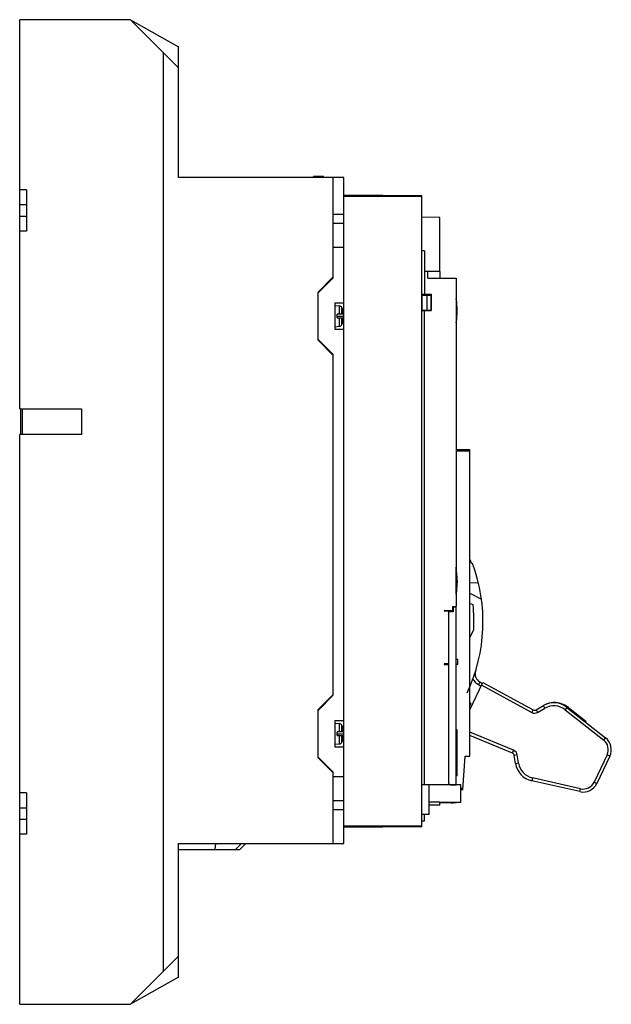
# Model space of a CAD drawing. Header units: millimetres. Extents: x 43 to 239, y 32 to 358.
import ezdxf

# ---------------------------------------------------------------- set-up
doc = ezdxf.new("R2010")
doc.units = ezdxf.units.MM
doc.header["$LTSCALE"] = 25.349531
doc.layers.get('0').update_dxf_attribs({"linetype": 'CONTINUOUS'})
doc.layers.add('INTFCLR_83112', color=7, linetype='CONTINUOUS')
doc.layers.add('INTFCLR_87', color=7, linetype='CONTINUOUS')

msp = doc.modelspace()

# ---------------------------------------------------------------- linework, layer by layer
at = {"color": 7, "linetype": 'Continuous'}
for p, q in [((43.2, 229.13), (43.2, 358.18)), ((79.9, 358.18), (43.2, 358.18)), ((79.9, 358.18), (95.9, 342.18)), ((79.9, 358.18), (95.9, 349.18)), ((90.93, 42.69), (90.93, 347.15)), ((95.9, 305.88), (95.9, 349.18)), ((150.7, 305.88), (95.9, 305.88)), ((140.6, 305.88), (140.6, 306.19)), ((144, 306.19), (140.6, 306.19)), ((144, 305.88), (144, 306.19)), ((147.2, 272.63), (147.2, 305.88)), ((150.7, 84.98), (150.7, 305.88)), ((45.4, 301.73), (43.2, 301.73)), ((45.4, 301.73), (45.4, 288.03)), ((150.7, 300.12), (176.5, 299.9)), ((176.5, 299.58), (150.7, 299.58)), ((176.5, 90.49), (176.5, 299.9)), ((45.4, 296.73), (43.2, 296.73)), ((43.2, 293.03), (45.4, 293.03)), ((147.2, 293.73), (150.7, 293.73)), ((182.5, 292.63), (176.5, 292.68)), ((182.5, 274.71), (182.5, 292.63)), ((45.4, 288.03), (43.2, 288.03)), ((150.7, 290.6), (147.2, 290.6)), ((150.7, 282.63), (147.2, 282.63)), ((177.49, 281.5), (176.5, 281.5)), ((177.49, 281.5), (177.49, 267.2)), ((182.5, 274.71), (177.49, 274.71)), ((178.49, 272.5), (178.49, 274.71)), ((182.49, 274.71), (182.49, 272.5)), ((142.2, 267.87), (147.2, 272.87)), ((142.2, 267.63), (147.2, 272.63)), ((178.49, 272.5), (187.89, 272.5)), ((187.89, 272.5), (187.89, 163.61)), ((142.2, 251.87), (142.2, 267.87)), ((176.49, 267.2), (179.69, 267.2)), ((176.69, 261.85), (176.69, 266.85)), ((176.69, 266.85), (179.61, 266.85)), ((178.37, 261.85), (178.37, 266.85)), ((179.61, 261.85), (179.61, 266.85)), ((179.69, 267.2), (179.69, 261.7)), ((187.99, 265.66), (187.99, 257.65)), ((147.7, 264.23), (147.7, 255.53)), ((147.7, 264.23), (150.7, 264.23)), ((147.7, 263.38), (149.25, 263.25)), ((149.25, 260.48), (149.25, 263.25)), ((150.06, 260.48), (150.06, 262.71)), ((150.37, 261.89), (150.34, 261.89)), ((176.49, 261.7), (179.69, 261.7)), ((176.69, 261.85), (179.61, 261.85)), ((177.49, 104.39), (177.49, 261.7)), ((148.5, 259.28), (148.5, 260.48)), ((150.5, 260.48), (148.5, 260.48)), ((148.5, 259.28), (150.5, 259.28)), ((149.25, 256.52), (149.25, 259.28)), ((150.06, 257.06), (150.06, 259.28)), ((150.5, 260.48), (150.5, 260.68)), ((150.5, 259.08), (150.5, 259.28)), ((147.7, 256.38), (149.25, 256.52)), ((147.7, 255.53), (150.7, 255.53)), ((150.35, 257.88), (150.37, 257.88)), ((147.2, 247.13), (142.2, 252.13)), ((147.2, 246.87), (142.2, 251.87)), ((147.2, 134.13), (147.2, 247.13)), ((43.2, 229.13), (63.7, 229.13)), ((43.6, 220.63), (43.6, 229.13)), ((44, 229.13), (44, 220.63)), ((63.7, 229.13), (63.7, 220.63)), ((43.2, 31.65), (43.2, 220.63)), ((63.7, 220.63), (43.2, 220.63)), ((187.88, 215.65), (192.5, 215.61)), ((192.5, 113.98), (192.5, 215.61)), ((192.5, 215.09), (187.89, 215.09)), ((187.95, 176.66), (187.89, 176.66)), ((188.25, 172.16), (187.95, 176.66)), ((187.95, 167.66), (187.95, 176.66)), ((192.5, 179.14), (192.95, 178.04)), ((192.95, 178.04), (193.31, 177.87)), ((188.25, 172.16), (187.95, 167.66)), ((195.31, 171.36), (192.5, 171.4)), ((187.95, 167.66), (187.89, 167.66)), ((192.5, 167.95), (196.32, 166.05)), ((186.69, 163.61), (187.89, 163.61)), ((186.69, 163.61), (186.69, 162.19)), ((187.99, 163.31), (186.99, 163.31)), ((186.99, 163.31), (186.99, 161.81)), ((187.99, 104.39), (187.99, 163.31)), ((193.54, 164.08), (192.5, 164.6)), ((186.69, 162.19), (183.99, 162.19)), ((183.99, 162.19), (183.99, 161.98)), ((185.49, 161.98), (183.99, 161.98)), ((185.49, 104.91), (185.49, 161.98)), ((186.99, 161.81), (185.49, 161.81)), ((192.5, 153.23), (193.78, 155.93)), ((192.5, 154.1), (192.83, 153.94)), ((185.49, 144.53), (183.99, 144.53)), ((183.99, 144.53), (183.99, 144.34)), ((183.99, 144.34), (185.49, 144.34)), ((188.49, 146.04), (187.99, 146.04)), ((188.49, 144.34), (187.99, 144.34)), ((188.49, 144.34), (188.49, 146.04)), ((192.5, 129.32), (196.83, 138.41)), ((195.8, 138.56), (195.33, 137.68)), ((195.33, 137.68), (196.25, 137.19)), ((195.8, 138.56), (196.68, 138.09)), ((196.4, 137.5), (212.99, 128.44)), ((196.83, 138.41), (213.47, 129.32)), ((142.2, 129.38), (147.2, 134.38)), ((142.2, 129.13), (147.2, 134.13)), ((192.94, 131.4), (192.5, 131.61)), ((214.45, 129.33), (216.87, 130.71)), ((217.36, 129.84), (216.87, 130.71)), ((142.2, 113.38), (142.2, 129.38)), ((212.99, 128.44), (213.47, 129.32)), ((214.45, 129.33), (214.94, 128.46)), ((214.94, 128.46), (217.36, 129.84)), ((224.67, 130.13), (224.05, 129.35)), ((224.05, 129.35), (236.86, 119.26)), ((224.67, 130.13), (237.48, 120.04)), ((225.17, 130.11), (230.98, 125.54)), ((147.7, 125.73), (150.7, 125.73)), ((147.7, 125.73), (147.7, 117.03)), ((147.7, 124.88), (149.25, 124.75)), ((149.25, 121.98), (149.25, 124.75)), ((150.06, 121.98), (150.06, 124.21)), ((230.98, 125.54), (230.85, 125.26)), ((150.5, 121.98), (148.5, 121.98)), ((148.5, 120.78), (148.5, 121.98)), ((150.37, 123.39), (150.34, 123.39)), ((150.5, 121.98), (150.5, 122.18)), ((188.29, 122.71), (187.99, 122.71)), ((188.12, 107.71), (188.12, 122.71)), ((188.29, 107.41), (188.29, 122.71)), ((206.98, 115.9), (192.5, 121.85)), ((147.7, 117.88), (149.25, 118.02)), ((148.5, 120.78), (150.5, 120.78)), ((149.25, 118.02), (149.25, 120.78)), ((150.06, 118.56), (150.06, 120.78)), ((150.35, 119.38), (150.37, 119.38)), ((150.5, 120.58), (150.5, 120.78)), ((206.6, 114.98), (192.5, 120.76)), ((236.86, 119.26), (237.48, 120.04)), ((147.7, 117.03), (150.7, 117.03)), ((206.6, 114.98), (206.98, 115.9)), ((208.2, 114.36), (207.21, 114.21)), ((208.62, 111.68), (208.2, 114.36)), ((238, 114.39), (233.68, 105.33)), ((238.9, 113.96), (238, 114.39)), ((147.2, 108.63), (142.2, 113.63)), ((147.2, 108.38), (142.2, 113.38)), ((190.1, 102.77), (190.88, 113.97)), ((190.88, 113.97), (192.5, 113.98)), ((207.63, 111.52), (207.21, 114.21)), ((207.63, 111.52), (208.62, 111.68)), ((238.9, 113.96), (234.58, 104.9)), ((147.2, 84.98), (147.2, 108.63)), ((150.7, 107.13), (147.2, 107.13)), ((176.5, 104.5), (185.71, 104.5)), ((185.49, 104.39), (185.49, 104.5)), ((188.29, 107.71), (187.99, 107.71)), ((188.29, 107.41), (187.99, 107.41)), ((213.23, 106.76), (213.01, 105.78)), ((228.97, 102.18), (213.01, 105.78)), ((229.19, 103.15), (213.23, 106.76)), ((233.68, 105.33), (234.58, 104.9)), ((45.4, 101.74), (43.2, 101.74)), ((45.4, 101.74), (45.4, 88.04)), ((189.45, 104.39), (176.5, 104.39)), ((178.95, 94.59), (178.95, 104.39)), ((185.99, 104.41), (187.99, 104.41)), ((189.45, 98.59), (189.45, 104.39)), ((189.45, 103.3), (190.14, 103.3)), ((190.1, 102.77), (189.45, 102.76)), ((228.97, 102.18), (229.19, 103.15)), ((147.2, 99.29), (150.7, 99.29)), ((182.5, 98.68), (178.95, 98.68)), ((182.5, 97.75), (182.5, 98.68)), ((189.45, 98.59), (182.5, 98.59)), ((186.39, 98.5), (182.5, 98.5)), ((187.99, 98.5), (187.09, 98.5)), ((187.99, 98.5), (187.99, 98.59)), ((45.4, 96.74), (43.2, 96.74)), ((150.7, 96.13), (147.2, 96.13)), ((182.5, 97.75), (178.95, 97.71)), ((43.2, 93.04), (45.4, 93.04)), ((178.95, 94.59), (176.5, 94.59)), ((176.5, 92.5), (177.49, 92.5)), ((177.49, 92.5), (177.49, 94.59)), ((150.7, 90.8), (176.5, 90.8)), ((176.5, 90.49), (150.7, 90.26)), ((45.4, 88.04), (43.2, 88.04)), ((95.9, 84.98), (150.7, 84.98)), ((95.9, 40.65), (95.9, 84.98)), ((108.06, 82.98), (108.19, 84.98)), ((116.72, 84.98), (114.72, 82.98)), ((118.22, 84.98), (116.22, 82.98)), ((118.23, 84.98), (116.23, 82.98)), ((95.9, 82.98), (116.22, 82.98)), ((95.9, 47.65), (79.9, 31.65)), ((95.9, 40.65), (79.9, 31.65)), ((43.2, 31.65), (79.9, 31.65))]:
    msp.add_line(p, q, dxfattribs=at)
for centre, radius, start, end in [((161.47, 261.66), 26.82, 351.4222, 8.5778), ((149.17, 262.25), 1, 27.1268, 85), ((146.5, 260.88), 4, 14.6255, 27.1268), ((146.29, 260.79), 4.2, 9.9843, 15.2772), ((146.17, 260.77), 4.32, 8.0446, 9.9933), ((146.06, 260.75), 4.44, 5.9514, 8.042), ((146.29, 258.98), 4.2, 344.8662, 350.1014), ((146.17, 259), 4.32, 350.092, 351.8795), ((146.06, 259.02), 4.44, 351.8833, 354.0959), ((145.93, 260.74), 4.56, 5.071, 5.9556), ((145.93, 259.03), 4.56, 354.0908, 354.9285), ((145.85, 260.73), 4.65, 4.3541, 5.0715), ((145.65, 260.71), 4.85, 2.5028, 4.3443), ((145.66, 259.05), 4.84, 355.6864, 357.3541), ((145.84, 259.04), 4.65, 354.9283, 355.6788), ((145.36, 260.7), 5.14, 1.8182, 2.5114), ((144.83, 260.69), 5.66, 359.9737, 1.794), ((144.83, 259.08), 5.66, 358.2183, 0.026), ((145.38, 259.07), 5.12, 357.3487, 358.1954), ((149.17, 257.52), 1, 275, 332.8732), ((146.5, 258.88), 4, 332.8732, 345.5225), ((154.35, 172.16), 33.9, 352.3719, 7.6281), ((141.84, 158.5), 55, 334.6686, 20.6289), ((141.84, 158.5), 52, 357.1744, 6.1664), ((197.2, 141.21), 3, 162.6617, 242.0467), ((197.2, 141.21), 4, 202.747, 242.0467), ((192.89, 296.7), 165.3, 269.8646, 270.0168), ((142.01, 158.95), 57.9, 330.712, 331.5841), ((220.59, 124.5), 7.24, 50.7587, 121.0553), ((220.34, 124.64), 7, 51.7646, 119.7619), ((220.34, 124.64), 6, 51.7646, 119.7619), ((213.95, 130.2), 2, 241.363, 299.7619), ((213.95, 130.2), 1, 241.363, 299.7619), ((149.17, 123.75), 1, 27.1268, 85), ((146.5, 122.38), 4, 14.6255, 27.1268), ((146.29, 122.29), 4.2, 9.9843, 15.2772), ((146.17, 122.27), 4.32, 8.0446, 9.9933), ((146.06, 122.25), 4.44, 5.9514, 8.042), ((145.93, 122.24), 4.56, 5.071, 5.9556), ((145.85, 122.23), 4.65, 4.3541, 5.0715), ((145.65, 122.21), 4.85, 2.5028, 4.3443), ((145.36, 122.2), 5.14, 1.8182, 2.5114), ((144.83, 122.19), 5.66, 359.9737, 1.794), ((149.17, 119.02), 1, 275, 332.8732), ((146.5, 120.38), 4, 332.8732, 345.5225), ((146.29, 120.48), 4.2, 344.8662, 350.1014), ((146.17, 120.5), 4.32, 350.092, 351.8795), ((146.06, 120.52), 4.44, 351.8833, 354.0959), ((145.93, 120.53), 4.56, 354.0908, 354.9285), ((145.66, 120.55), 4.84, 355.6864, 357.3541), ((145.84, 120.54), 4.65, 354.9283, 355.6788), ((144.83, 120.58), 5.66, 358.2183, 0.026), ((145.38, 120.57), 5.12, 357.3487, 358.1954), ((234.39, 116.11), 4, 334.5227, 51.7646), ((234.39, 116.11), 5, 334.5227, 51.7646), ((206.22, 114.05), 1, 8.9425, 67.6979), ((206.22, 114.05), 2, 8.9425, 67.6979), ((214.55, 112.61), 7, 188.9425, 257.2785), ((214.55, 112.61), 6, 188.9425, 257.2785), ((185.99, 104.91), 0.5, 180, 270), ((230.07, 107.05), 5, 257.2785, 334.5227), ((230.07, 107.05), 4, 257.2785, 334.5227), ((186.74, 99.66), 1.25, 242.4917, 297.6362)]:
    msp.add_arc(centre, radius, start, end, dxfattribs=at)
msp.add_open_spline([(192.5, 131.08), (192.64, 131.19), (192.79, 131.29), (192.94, 131.4)], degree=3, dxfattribs=at)
at = {"layer": 'INTFCLR_83112', "color": 254, "linetype": 'Continuous', "true_color": 0xf0ebaf}
msp.add_line((187.99, 261.66), (187.89, 261.66), dxfattribs=at)
at = {"layer": 'INTFCLR_87', "color": 254, "linetype": 'Continuous', "true_color": 0xf0ebaf}
for p, q in [((148.5, 259.88), (150.5, 259.88)), ((148.5, 121.38), (150.5, 121.38))]:
    msp.add_line(p, q, dxfattribs=at)

doc.saveas('drawing.dxf')
